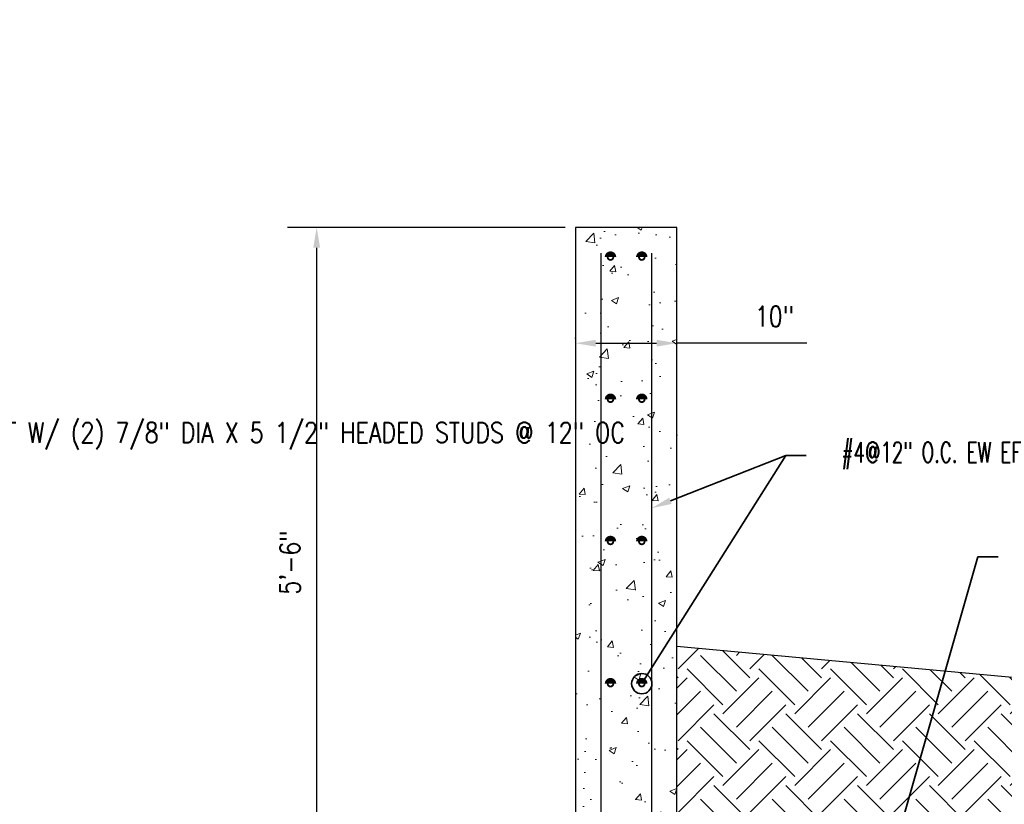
# Model space of a CAD drawing. Header units: inches. Extents: x -807 to 1010, y -1035 to -30.
# Tile 42 of 56: x 150 to 247, y -108 to -30. Entities that reach past the tile are written whole.
import ezdxf
from ezdxf import colors
from ezdxf.entities.mleader import LeaderData, LeaderLine
from ezdxf.math import Vec2, Vec3

# ---------------------------------------------------------------- set-up
doc = ezdxf.new("R2010")
doc.units = ezdxf.units.IN
doc.header["$MEASUREMENT"] = 0
doc.header["$PDMODE"] = 2
doc.layers.get('Defpoints').update_dxf_attribs({"color": 243})
doc.layers.add('A-WALL-PATT', color=9, linetype='Continuous', lineweight=18, true_color=0x808080)
for name, color, linetype in [('S-ANNO-DIMS', 1, 'Continuous'), ('S-ANNO-PATT', 8, 'Continuous'), ('S-DETL-HVY', 4, 'Continuous'), ('S-DETL-MEDM', 3, 'Continuous')]:
    doc.layers.add(name, color=color, linetype=linetype)
doc.layers.add('S-ANNO-NOTE', color=2, linetype='Continuous', lineweight=35)
doc.styles.add('Annotative', font='romans.shx', dxfattribs={"width": 0.8, "height": 0.125})
doc.dimstyles.new('Annotative', dxfattribs={"dimscale": 0, "dimtxt": 0.125, "dimasz": 0.125, "dimexe": 0.179688, "dimexo": 0.0625, "dimgap": 0.09, "dimtad": 1, "dimdec": 3, "dimzin": 3, "dimdsep": 46, "dimlunit": 4, "dimtxsty": 'Annotative', "dimcen": 0.09, "dimclrd": 1, "dimclre": 1, "dimclrt": 2, "dimazin": 2, "dimtfac": 1, "dimtdec": 3, "dimtmove": 1, "dimatfit": 3, "dimfxl": 1, "dimtfill": 1, "dimfrac": 2, "dimtolj": 1, "dimtzin": 0, "dimarcsym": 0})

# ---------------------------------------------------------------- blocks, each defined once
blk = doc.blocks.new('_Origin')
at = {"color": 0, "linetype": 'ByBlock', "lineweight": -2}
blk.add_line((0, 0), (-1, 0), dxfattribs=at)
blk.add_circle((0, 0), 0.5, dxfattribs=at)
blk = doc.blocks.new('*D87')
at = {"layer": 'Defpoints', "color": 0, "transparency": 16777216}
for p in [(178.909, -50.864), (204.39, -50.864), (204.39, -116.864)]:
    blk.add_point(p, dxfattribs=at)
at = {"layer": 'S-ANNO-DIMS', "color": 1, "lineweight": -2, "transparency": 16777216}
for p, q in [((203.39, -50.864), (176.034, -50.864)), ((178.909, -114.864), (178.909, -52.864)), ((203.39, -116.864), (176.034, -116.864))]:
    blk.add_line(p, q, dxfattribs=at)
at = {"layer": 'S-ANNO-DIMS', "color": 1, "transparency": 16777216}
for points in [[(178.575, -52.864), (179.242, -52.864), (178.909, -50.864)], [(178.575, -114.864), (179.242, -114.864), (178.909, -116.864)]]:
    blk.add_solid(points, dxfattribs=at)
at = {"layer": 'S-ANNO-DIMS', "color": 2, "transparency": 16777216, "insert": (176.278, -83.864), "char_height": 2, "attachment_point": 5, "rotation": 90, "style": 'Annotative', "bg_fill": 3, "box_fill_scale": 1.25, "bg_fill_color": 256, "bg_fill_true_color": 13158600, "bg_fill_transparency": 0}
blk.add_mtext('\\A1;5\'-6"', dxfattribs=at)
blk = doc.blocks.new('*D88')
at = {"layer": 'Defpoints', "color": 0, "transparency": 16777216}
for p in [(204.39, -50.864), (214.39, -50.864), (214.39, -62.264)]:
    blk.add_point(p, dxfattribs=at)
at = {"layer": 'S-ANNO-DIMS', "color": 1, "lineweight": -2, "transparency": 16777216}
for p, q in [((206.39, -62.264), (212.39, -62.264)), ((227.18, -62.264), (214.39, -62.264))]:
    blk.add_line(p, q, dxfattribs=at)
at = {"layer": 'S-ANNO-DIMS', "color": 1, "transparency": 16777216}
for points in [[(206.39, -61.93), (206.39, -62.597), (204.39, -62.264)], [(212.39, -61.93), (212.39, -62.597), (214.39, -62.264)]]:
    blk.add_solid(points, dxfattribs=at)
at = {"layer": 'S-ANNO-DIMS', "color": 2, "transparency": 16777216, "insert": (223.988, -59.633), "char_height": 2, "attachment_point": 5, "style": 'Annotative', "bg_fill": 3, "box_fill_scale": 1.25, "bg_fill_color": 256, "bg_fill_true_color": 13158600, "bg_fill_transparency": 0}
blk.add_mtext('\\A1;10"', dxfattribs=at)

msp = doc.modelspace()

# ---------------------------------------------------------------- hatches: boundary and pattern name
at = {"layer": 'A-WALL-PATT'}
h = msp.add_hatch(dxfattribs=at)
h.set_pattern_fill('AR-CONC', color=8, style=0)
edge = h.paths.add_edge_path()
edge.add_line((246.38962, -116.86392), (214.38962, -116.86392))
edge.add_line((214.38962, -116.86392), (214.38962, -50.86392))
edge.add_line((214.38962, -50.86392), (204.38962, -50.86392))
edge.add_line((204.38962, -50.86392), (204.38962, -141.23892))
edge.add_line((204.38962, -141.23892), (202.13962, -141.23892))
edge.add_arc((202.13962, -141.61392), 0.375, 90, 180)
edge.add_line((201.76462, -141.61392), (201.76462, -148.48892))
edge.add_arc((202.13962, -148.48892), 0.375, 180, 270)
edge.add_line((202.13962, -148.86392), (204.38962, -148.86392))
edge.add_line((204.38962, -148.86392), (204.38962, -152.86392))
edge.add_line((204.38962, -152.86392), (246.38962, -152.86392))
edge.add_line((246.38962, -152.86392), (246.38962, -142.61392))
edge.add_line((246.38962, -142.61392), (245.63962, -141.86392))
edge.add_line((245.63962, -141.86392), (245.63962, -139.86392))
edge.add_line((245.63962, -139.86392), (246.38962, -139.11392))
edge.add_line((246.38962, -139.11392), (246.38962, -116.86392))
at = {"layer": 'S-ANNO-PATT'}
h = msp.add_hatch(dxfattribs=at)
h.set_pattern_fill('EARTH', color=256, scale=20, angle=45)
h.set_pattern_definition([(45, (108.4375, 131.9413), (0, 7.07107), [5, -5]), (45, (107.1116, 133.267), (0, 7.07107), [5, -5]), (45, (105.786, 134.593), (0, 7.07107), [5, -5]), (135, (105.786, 135.477), (-7.07107, 4e-16), [5, -5]), (135, (107.1116, 136.8027), (-7.07107, 4e-16), [5, -5]), (135, (108.4375, 138.1285), (-7.07107, 4e-16), [5, -5])])
h.paths.add_polyline_path([(287.1834, -98.82354), (214.38962, -92.1281), (214.38962, -110.86392), (252.38962, -110.86392), (252.38962, -124.86392), (287.1834, -124.86392), (287.1834, -119.17756), (292.20305, -119.17756), (282.48591, -115.82938), (287.1834, -115.82938)])
at = {"layer": 'S-DETL-MEDM'}
h = msp.add_hatch(color=256, dxfattribs=at)
h.dxf.hatch_style = 1
h.paths.add_polyline_path([(208.22429, -67.78407, 1), (207.47429, -67.78407, 1)])
h = msp.add_hatch(color=256, dxfattribs=at)
h.dxf.hatch_style = 1
h.paths.add_polyline_path([(211.30495, -67.78407, 1), (210.55495, -67.78407, 1)])
h = msp.add_hatch(color=256, dxfattribs=at)
h.dxf.hatch_style = 1
h.paths.add_polyline_path([(208.22429, -81.78407, 1), (207.47429, -81.78407, 1)])
h = msp.add_hatch(color=256, dxfattribs=at)
h.dxf.hatch_style = 1
h.paths.add_polyline_path([(211.30495, -81.78407, 1), (210.55495, -81.78407, 1)])
h = msp.add_hatch(color=256, dxfattribs=at)
h.dxf.hatch_style = 1
h.paths.add_polyline_path([(208.22429, -95.78407, 1), (207.47429, -95.78407, 1)])
h = msp.add_hatch(color=256, dxfattribs=at)
h.dxf.hatch_style = 1
h.paths.add_polyline_path([(211.30495, -95.78407, 1), (210.55495, -95.78407, 1)])

# ---------------------------------------------------------------- linework, layer by layer
at = {"layer": 'S-DETL-HVY'}
for p, q in [((204.38962, -50.86392), (204.38962, -141.23892)), ((214.38962, -50.86392), (204.38962, -50.86392)), ((214.38962, -116.86392), (214.38962, -50.86392)), ((287.1834, -98.82354), (214.38962, -92.1281))]:
    msp.add_line(p, q, dxfattribs=at)
at = {"layer": 'S-DETL-MEDM'}
for p, q in [((206.88962, -53.39607), (206.88962, -146.33566)), ((211.88962, -53.39607), (211.88962, -146.33566))]:
    msp.add_line(p, q, dxfattribs=at)
at = {"layer": 'S-DETL-MEDM', "const_width": 0.75}
for points in [[(208.03679, -67.78407, 1), (207.66179, -67.78407)], [(211.11745, -67.78407, 1), (210.74245, -67.78407)], [(208.03679, -81.78407, 1), (207.66179, -81.78407)], [(211.11745, -81.78407, 1), (210.74245, -81.78407)], [(208.03679, -95.78407, 1), (207.66179, -95.78407)], [(211.11745, -95.78407, 1), (210.74245, -95.78407)]]:
    msp.add_lwpolyline(points, format="xyb", dxfattribs=at)

# ---------------------------------------------------------------- leaders
at = {"layer": 'S-ANNO-NOTE', "lineweight": -3}
ml = msp.add_multileader_mtext('Standard', dxfattribs=at)
ml.set_content('\\A1;RETAINING WALL', color=256, style='Annotative')
ml.set_leader_properties(color=1, linetype='ByLayer', lineweight=-1)
ml.build(insert=Vec2(0, 0))
ml.multileader.update_dxf_attribs({"text_right_attachment_type": 3, "dogleg_length": 0.125, "arrow_head_size": 2, "scale": 16})
ctx = ml.context
ctx.base_point, ctx.scale, ctx.char_height, ctx.arrow_head_size, ctx.landing_gap_size, ctx.plane_origin = Vec3(-125.30674, -31.44754), 16, 2, 2, 1.44, Vec3(-108.34813, 4.88075)
ctx.right_attachment = 3
notes = []
notes.append((ctx, [(1, (1, 1, 0), (-99.85499, -31.44754), (-1, 0), 3.7527, [(1, [(-91.4459, -47.04207)], 0, [])])]))
ctx.mtext.insert, ctx.mtext.width, ctx.mtext.flow_direction = Vec3(-123.86674, -30.44754), 43.038049, 5
ml = msp.add_multileader_mtext('Standard', dxfattribs=at)
ml.set_content('\\A1;RETAINING WALL', color=256, style='Annotative')
ml.set_leader_properties(color=1, linetype='ByLayer', lineweight=-1)
ml.build(insert=Vec2(0, 0))
ml.multileader.update_dxf_attribs({"text_right_attachment_type": 3, "dogleg_length": 0.125, "arrow_head_size": 2, "scale": 16})
ctx = ml.context
ctx.base_point, ctx.scale, ctx.char_height, ctx.arrow_head_size, ctx.landing_gap_size, ctx.plane_origin = Vec3(21.56638, -31.44754), 16, 2, 2, 1.44, Vec3(38.52499, 4.88075)
ctx.right_attachment = 3
notes.append((ctx, [(1, (1, 1, 0), (47.01813, -31.44754), (-1, 0), 3.7527, [(1, [(55.42723, -47.04207)], 0, [])])]))
ctx.mtext.insert, ctx.mtext.width, ctx.mtext.flow_direction = Vec3(23.00638, -30.44754), 43.038049, 5
ml = msp.add_multileader_mtext('Standard', dxfattribs=at)
ml.set_content('\\A1;RETAINING WALL REINFORCING ', color=256, style='Annotative')
ml.set_leader_properties(color=1, linetype='ByLayer', lineweight=-1)
ml.build(insert=Vec2(0, 0))
ml.multileader.update_dxf_attribs({"text_right_attachment_type": 3, "dogleg_length": 0.125, "arrow_head_size": 2, "scale": 16})
ctx = ml.context
ctx.base_point, ctx.scale, ctx.char_height, ctx.arrow_head_size, ctx.landing_gap_size, ctx.plane_origin = Vec3(-142.0396, -41.00958), 16, 2, 2, 1.44, Vec3(-113.63442, -0.26307)
ctx.right_attachment = 3
notes.append((ctx, [(1, (1, 1, 0), (-99.85499, -41.00958), (-1, 0), 3.57127, [(1, [(-88.39756, -54.06629)], 0, [])])]))
ctx.mtext.insert, ctx.mtext.width, ctx.mtext.flow_direction = Vec3(-140.5996, -40.00958), 37.6311591, 5
ml = msp.add_multileader_mtext('Standard', dxfattribs=at)
ml.set_content('\\A1;RETAINING WALL REINFORCING ', color=256, style='Annotative')
ml.set_leader_properties(color=1, linetype='ByLayer', lineweight=-1)
ml.build(insert=Vec2(0, 0))
ml.multileader.update_dxf_attribs({"text_right_attachment_type": 3, "dogleg_length": 0.125, "arrow_head_size": 2, "scale": 16})
ctx = ml.context
ctx.base_point, ctx.scale, ctx.char_height, ctx.arrow_head_size, ctx.landing_gap_size, ctx.plane_origin = Vec3(-3.1864, -41.25808), 16, 2, 2, 1.44, Vec3(33.2387, -0.26307)
ctx.right_attachment = 3
notes.append((ctx, [(1, (1, 1, 0), (38.9982, -41.25808), (-1, 0), 3.57127, [(1, [(58.47557, -54.06629)], 0, [])])]))
ctx.mtext.insert, ctx.mtext.width, ctx.mtext.flow_direction = Vec3(-1.7464, -40.25808), 37.6311591, 5
ml = msp.add_multileader_mtext('Standard', dxfattribs=at)
ml.set_content('\\A1;2" X 6" KEY ', color=256, style='Annotative')
ml.set_leader_properties(color=1, linetype='ByLayer', lineweight=-1)
ml.build(insert=Vec2(0, 0))
ml.multileader.update_dxf_attribs({"text_right_attachment_type": 3, "dogleg_length": 0.125, "arrow_head_size": 2, "scale": 16})
ctx = ml.context
ctx.base_point, ctx.scale, ctx.char_height, ctx.arrow_head_size, ctx.landing_gap_size, ctx.plane_origin = Vec3(-112.23425, -57.13639), 16, 2, 2, 1.44, Vec3(-77.00844, -14.32775)
ctx.right_attachment = 3
notes.append((ctx, [(1, (1, 1, 0), (-91.7352, -57.51734), (-1, 0), 2, [(1, [(-82.4459, -62.70103)], 0, [])])]))
ctx.mtext.insert, ctx.mtext.width, ctx.mtext.flow_direction = Vec3(-110.79425, -56.13639), 43.038049, 5
ml = msp.add_multileader_mtext('Standard', dxfattribs=at)
ml.set_content('\\A1;2" X 6" KEY ', color=256, style='Annotative')
ml.set_leader_properties(color=1, linetype='ByLayer', lineweight=-1)
ml.build(insert=Vec2(0, 0))
ml.multileader.update_dxf_attribs({"text_right_attachment_type": 3, "dogleg_length": 0.125, "arrow_head_size": 2, "scale": 16})
ctx = ml.context
ctx.base_point, ctx.scale, ctx.char_height, ctx.arrow_head_size, ctx.landing_gap_size, ctx.plane_origin = Vec3(34.63888, -57.13639), 16, 2, 2, 1.44, Vec3(69.86469, -14.32775)
ctx.right_attachment = 3
notes.append((ctx, [(1, (1, 1, 0), (55.13792, -57.51734), (-1, 0), 2, [(1, [(64.42723, -62.70103)], 0, [])])]))
ctx.mtext.insert, ctx.mtext.width, ctx.mtext.flow_direction = Vec3(36.07888, -56.13639), 43.038049, 5
ml = msp.add_multileader_mtext('Standard', dxfattribs=at)
ml.set_content('\\A1;PL 1/2 X 13" X CONT W/ (2) 7/8" DIA X 5 1/2" HEADED STUDS @ 12" OC', color=256, style='Annotative')
ml.set_leader_properties(color=1, linetype='ByLayer', lineweight=-1)
ml.build(insert=Vec2(0, 0))
ml.multileader.update_dxf_attribs({"text_right_attachment_type": 3, "dogleg_length": 0.125, "arrow_head_size": 2, "scale": 16})
ctx = ml.context
ctx.base_point, ctx.scale, ctx.char_height, ctx.arrow_head_size, ctx.landing_gap_size, ctx.plane_origin = Vec3(123.42134, -71.06036), 16, 2, 2, 1.44, Vec3(96.15633, -31.48472)
ctx.right_attachment = 3
notes.append((ctx, [(0, (1, 1, 0), (121.42134, -71.06036), (1, 0), 2, [(1, [(97.42723, -94.05036)], 0, [])])]))
ctx.mtext.insert, ctx.mtext.width, ctx.mtext.flow_direction = Vec3(124.86134, -70.06036), 43.038049, 5
ml = msp.add_multileader_mtext('Standard', dxfattribs=at)
ml.set_content('\\A1;PL 1/2 X 13" X CONT W/ (2) 7/8" DIA X 5 1/2" HEADED STUDS @ 12" OC', color=256, style='Annotative')
ml.set_leader_properties(color=1, linetype='ByLayer', lineweight=-1)
ml.build(insert=Vec2(0, 0))
ml.multileader.update_dxf_attribs({"text_right_attachment_type": 3, "dogleg_length": 0.125, "arrow_head_size": 2, "scale": 16})
ctx = ml.context
ctx.base_point, ctx.scale, ctx.char_height, ctx.arrow_head_size, ctx.landing_gap_size, ctx.plane_origin = Vec3(-24.0865, -73.02747), 16, 2, 2, 1.44, Vec3(-50.7168, -31.48472)
ctx.right_attachment = 3
notes.append((ctx, [(0, (1, 1, 0), (-26.0865, -73.02747), (1, 0), 2, [(1, [(-49.4459, -94.05036)], 0, [])])]))
ctx.mtext.insert, ctx.mtext.width, ctx.mtext.flow_direction = Vec3(-22.6465, -72.02747), 43.038049, 5
ml = msp.add_multileader_mtext('Standard', dxfattribs=at)
ml.set_content(' ', color=256, style='Annotative')
ml.set_leader_properties(color=1, linetype='ByLayer', lineweight=-1)
ml.set_arrow_properties(name='ORIGIN')
ml.build(insert=Vec2(0, 0))
ml.multileader.update_dxf_attribs({"text_right_attachment_type": 3, "dogleg_length": 0.125, "arrow_head_size": 2, "scale": 16})
ctx = ml.context
ctx.base_point, ctx.scale, ctx.char_height, ctx.arrow_head_size, ctx.landing_gap_size, ctx.plane_origin = Vec3(227.13369, -73.32929), 16, 2, 2, 1.44, Vec3(204.32, -131.15569)
ctx.right_attachment = 3
notes.append((ctx, [(0, (1, 1, 0), (225.13369, -73.32929), (1, 0), 2, [(0, [(210.92995, -95.78407)], 0, [])])]))
ctx.mtext.insert, ctx.mtext.flow_direction = Vec3(228.57369, -72.32929), 5
ml = msp.add_multileader_mtext('Standard', dxfattribs=at)
ml.set_content('\\pxi-3,l4,t4;#4@12" O.C. EW EF', color=256, style='Annotative')
ml.set_leader_properties(color=1, linetype='ByLayer', lineweight=-1)
ml.build(insert=Vec2(0, 0))
ml.multileader.update_dxf_attribs({"text_right_attachment_type": 3, "dogleg_length": 0.125, "arrow_head_size": 2, "scale": 16})
ctx = ml.context
ctx.base_point, ctx.scale, ctx.char_height, ctx.arrow_head_size, ctx.landing_gap_size, ctx.plane_origin = Vec3(227.13369, -73.32929), 16, 2, 2, 1.44, Vec3(204.32, -125.35229)
ctx.right_attachment = 3
notes.append((ctx, [(0, (1, 1, 0), (225.13369, -73.32929), (1, 0), 2, [(0, [(211.88962, -78.51117)], 0, [])])]))
ctx.mtext.insert, ctx.mtext.flow_direction = Vec3(228.57369, -71.99596), 5
ml = msp.add_multileader_mtext('Standard', dxfattribs=at)
ml.set_content('\\pxi-3,l4,t4;#4 TIES @ 6" OC', color=256, style='Annotative')
ml.set_leader_properties(color=1, linetype='ByLayer', lineweight=-1)
ml.build(insert=Vec2(0, 0))
ml.multileader.update_dxf_attribs({"text_right_attachment_type": 3, "dogleg_length": 0.125, "arrow_head_size": 2, "scale": 16})
ctx = ml.context
ctx.base_point, ctx.scale, ctx.char_height, ctx.arrow_head_size, ctx.landing_gap_size, ctx.plane_origin = Vec3(246.03334, -83.2839), 16, 2, 2, 1.44, Vec3(219.92316, -149.99819)
ctx.right_attachment = 3
notes.append((ctx, [(0, (1, 1, 0), (244.03334, -83.2839), (1, 0), 2, [(0, [(236.43031, -118.36392), (233.86826, -118.89837)], 0, [])])]))
ctx.mtext.insert, ctx.mtext.flow_direction = Vec3(247.47334, -81.95057), 5
ml = msp.add_multileader_mtext('Standard', dxfattribs=at)
ml.set_content('\\pxi-3,l5,t5;(8) #7 EQ SPACED, \\PTOP & BOT', color=256, style='Annotative')
ml.set_leader_properties(color=1, linetype='ByLayer', lineweight=-1)
ml.set_arrow_properties(name='ORIGIN')
ml.build(insert=Vec2(0, 0))
ml.multileader.update_dxf_attribs({"text_right_attachment_type": 3, "dogleg_length": 0.125, "arrow_head_size": 2, "scale": 16})
ctx = ml.context
ctx.base_point, ctx.scale, ctx.char_height, ctx.arrow_head_size, ctx.landing_gap_size, ctx.plane_origin = Vec3(272.01306, -89.04128), 16, 2, 2, 1.44, Vec3(219.92316, -155.68125)
ctx.right_attachment = 3
notes.append((ctx, [(0, (1, 1, 0), (270.01306, -89.04128), (1, 0), 2, [(0, [(243.43191, -119.37909)], 0, [])])]))
ctx.mtext.insert, ctx.mtext.flow_direction = Vec3(273.45306, -88.04128), 5
for ctx, leaders in notes:
    for number, flags, end, landing, length, lines in leaders:
        leader = LeaderData()
        leader.index, (leader.has_last_leader_line, leader.has_dogleg_vector, leader.attachment_direction) = number, flags
        leader.last_leader_point, leader.dogleg_vector, leader.dogleg_length = Vec3(end), Vec3(landing), length
        for number, points, colour, breaks in lines:
            line = LeaderLine()
            line.index, line.vertices, line.color, line.breaks = number, Vec3.list(points), colors.encode_raw_color(colour), breaks
            leader.lines.append(line)
        ctx.leaders.append(leader)

# ---------------------------------------------------------------- next in the draw order: dimensions: what is measured, and where the dimension line sits
at = {"layer": 'S-ANNO-DIMS'}
dim = msp.add_linear_dim(base=(178.90875, -50.86392), p1=(204.38962, -116.86392), p2=(204.38962, -50.86392), angle=90, dimstyle='Annotative', override={"dimpost": '\\X'}, dxfattribs=at)
dim.commit()
dim.dimension.update_dxf_attribs({"geometry": '*D87', "text_midpoint": (176.27828, -83.86392)})

# ---------------------------------------------------------------- next in the draw order: dimensions: what is measured, and where the dimension line sits
dim = msp.add_linear_dim(base=(214.38962, -62.26376), p1=(204.38962, -50.86392), p2=(214.38962, -50.86392), dimstyle='Annotative', override={"dimpost": '\\X', "dimse1": 1, "dimse2": 1}, dxfattribs=at)
dim.commit()
dim.dimension.update_dxf_attribs({"geometry": '*D88', "text_midpoint": (223.98759, -59.63328), "dimtype": 160})

# ---------------------------------------------------------------- next in the draw order: hatches: boundary and pattern name
at = {"layer": 'S-DETL-MEDM'}
h = msp.add_hatch(color=256, dxfattribs=at)
h.dxf.hatch_style = 1
h.paths.add_polyline_path([(208.22429, -53.78407, 1), (207.47429, -53.78407, 1)])
h = msp.add_hatch(color=256, dxfattribs=at)
h.dxf.hatch_style = 1
h.paths.add_polyline_path([(211.30495, -53.78407, 1), (210.55495, -53.78407, 1)])

# ---------------------------------------------------------------- next in the draw order: linework, layer by layer
at = {"layer": 'S-DETL-MEDM', "const_width": 0.75}
for points in [[(208.03679, -53.78407, 1), (207.66179, -53.78407)], [(211.11745, -53.78407, 1), (210.74245, -53.78407)]]:
    msp.add_lwpolyline(points, format="xyb", dxfattribs=at)

doc.saveas('drawing.dxf')
